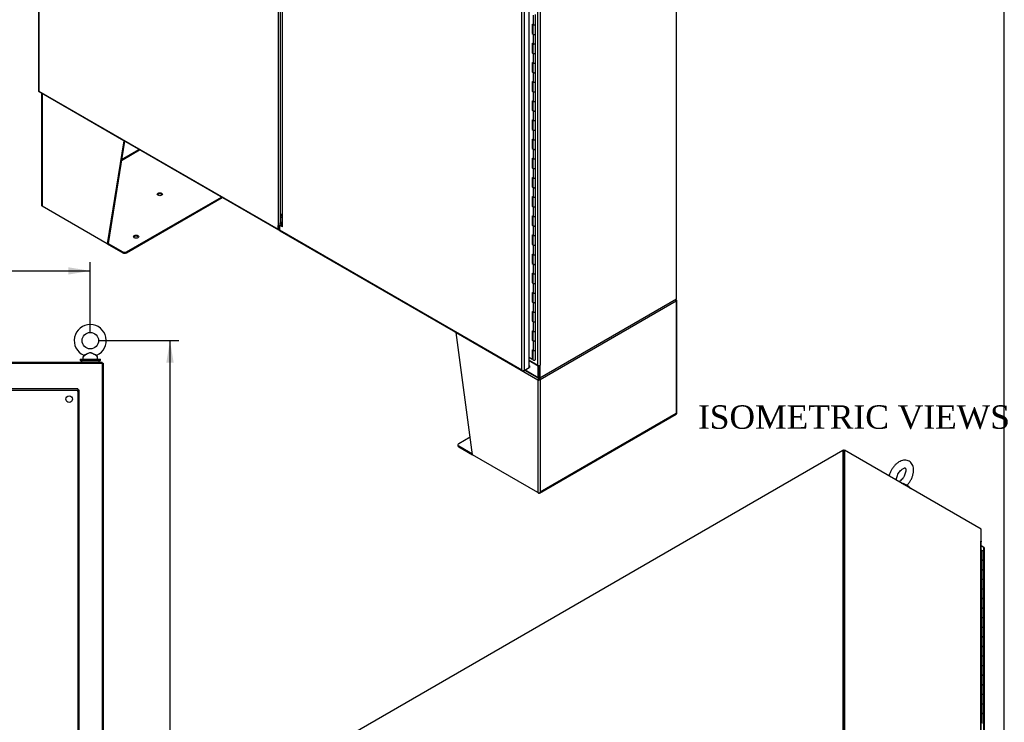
# Model space of a CAD drawing. Header units: inches. Extents: x 1 to 359, y -2 to 239.
# Tile 19 of 20: x 275 to 359, y 118 to 178. Entities that reach past the tile are written whole.
import ezdxf
from ezdxf.enums import TextEntityAlignment as Align
from ezdxf.lldxf.tags import DXFTag

# ---------------------------------------------------------------- set-up
doc = ezdxf.new("R2010")
doc.units = ezdxf.units.IN
doc.header["$MEASUREMENT"] = 0
for name, color, linetype in [('COM43134', 7, 'Continuous'), ('COM50799-4', 7, 'Continuous'), ('COM50800-1', 7, 'Continuous'), ('COM52265-3', 7, 'Continuous'), ('COM54578-68', 7, 'Continuous'), ('COM54928-4', 7, 'Continuous'), ('COM56694-4', 7, 'Continuous'), ('COM71162-9', 7, 'Continuous'), ('COM71163-9', 7, 'Continuous'), ('Default', 7, 'Continuous'), ('GSK11033', 7, 'Continuous'), ('SCS00680', 7, 'Continuous'), ('WAF25362', 7, 'Continuous'), ('WAM254785', 7, 'Continuous')]:
    doc.layers.add(name, color=color, linetype=linetype)
doc.styles.add('SEACAD_Times_New_Roman', font='times.ttf')
tags = doc.linetypes.add('HIDDEN2', pattern=[0.1875, 0.125, -0.0625]).pattern_tags.tags
tags[6:7] = [DXFTag(74, 4), DXFTag(75, 0), DXFTag(340, '0'), DXFTag(46, 0.0), DXFTag(50, 0.0), DXFTag(44, 0.0), DXFTag(45, 0.0)]
tags[4:5] = [DXFTag(74, 4), DXFTag(75, 0), DXFTag(340, '0'), DXFTag(46, 0.0), DXFTag(50, 0.0), DXFTag(44, 0.0), DXFTag(45, 0.0)]
doc.dimstyles.new('HAMMOND_(STH_-_300x200)', dxfattribs={"dimtxt": 1.5, "dimasz": 1.875, "dimexe": 0.75, "dimexo": 0.75, "dimgap": 0.375, "dimtad": 0, "dimtih": 1, "dimtoh": 1, "dimzin": 0, "dimdsep": 46, "dimtxsty": 'SEACAD_Times_New_Roman', "dimblk1": '_SE_FILLED', "dimblk2": '_SE_FILLED', "dimsah": 1, "dimcen": 0.75, "dimadec": 0, "dimazin": 0, "dimtfac": 0.8, "dimtofl": 0, "dimtmove": 0, "dimatfit": 3, "dimfxl": 1, "dimtolj": 1, "dimtzin": 0, "dimarcsym": 0})

# ---------------------------------------------------------------- blocks, each defined once
blk = doc.blocks.new('SE4')
at = {"layer": 'COM43134', "color": 7, "linetype": 'HIDDEN2'}
for p, q in [((280.23, 146.903), (224.481, 146.903)), ((224.481, 146.778), (280.23, 146.778)), ((280.231, 146.778), (280.171, 146.718)), ((280.171, 146.718), (280.23, 146.778)), ((280.171, 146.718), (280.171, 146.718)), ((280.171, 146.718), (280.171, 146.718)), ((280.23, 146.903), (280.23, 146.778)), ((280.23, 146.778), (280.23, 146.778)), ((280.231, 146.778), (280.231, 79.028)), ((280.356, 146.778), (280.231, 146.778)), ((280.231, 146.778), (280.231, 146.778)), ((280.356, 79.028), (280.356, 146.778))]:
    blk.add_line(p, q, dxfattribs=at)
blk.add_circle((279.481, 146.028), 0.281, dxfattribs=at)
for centre, start, end in [((281.493, 146.063), 148.83881, 153.66075), ((279.516, 148.041), 296.33925, 301.16119)]:
    blk.add_arc(centre, 1.476, start, end, dxfattribs=at)
at = {"layer": 'COM50800-1', "color": 7, "linetype": 'Continuous'}
for p, q in [((222.418, 149.088), (282.291, 149.088)), ((282.291, 149.088), (282.291, 77.153))]:
    blk.add_line(p, q, dxfattribs=at)
at = {"layer": 'COM52265-3', "color": 7, "linetype": 'Continuous'}
for p, q in [((282.291, 149.088), (282.386, 149.088)), ((282.386, 149.088), (282.386, 77.153))]:
    blk.add_line(p, q, dxfattribs=at)
at = {"layer": 'COM71162-9', "color": 7, "linetype": 'Continuous'}
for p in [(222.418, 149.183), (282.291, 149.088)]:
    blk.add_line(p, (282.291, 149.183), dxfattribs=at)
at = {"layer": 'SCS00680', "color": 7, "linetype": 'Continuous'}
for p, q in [((280.666, 149.596), (280.666, 149.477)), ((280.746, 149.714), (280.679, 149.634)), ((281.902, 149.634), (281.837, 149.713)), ((281.916, 149.477), (281.916, 149.596))]:
    blk.add_line(p, q, dxfattribs=at)
blk.add_circle((281.291, 151.006), 0.704, dxfattribs=at)
for centre, radius, start, end in [((281.291, 151.006), 1.367, 90, 245.95819), ((281.291, 151.006), 1.367, 293.98915, 90), ((280.726, 149.596), 0.06, 140.32138, 180), ((280.726, 149.477), 0.06, 180, 270), ((281.861, 149.731), 0.03, 118.44732, 242.10844), ((281.856, 149.477), 0.06, 270, 0), ((281.856, 149.596), 0.06, 0, 39.67862)]:
    blk.add_arc(centre, radius, start, end, dxfattribs=at)
for points, knots in [([(280.733, 149.758), (280.732, 149.758), (280.733, 149.758), (280.735, 149.759), (280.76, 149.772), (280.838, 149.81), (280.889, 149.835), (280.997, 149.888), (281.054, 149.917), (281.173, 149.964), (281.236, 149.984), (281.333, 149.981), (281.365, 149.975), (281.427, 149.957), (281.457, 149.945), (281.546, 149.908), (281.602, 149.879), (281.709, 149.827), (281.758, 149.803), (281.83, 149.767), (281.851, 149.757), (281.848, 149.758), (281.848, 149.759), (281.847, 149.759)], [0.4342639, 0.4342639, 0.4342639, 0.4342639, 0.4375, 0.4375, 0.5, 0.5, 0.5625, 0.5625, 0.625, 0.625, 0.6875, 0.6875, 0.71875, 0.71875, 0.75, 0.75, 0.8125, 0.8125, 0.875, 0.875, 0.9375, 0.9375, 0.9436464, 0.9436464, 0.9436464, 0.9436464]), ([(281.838, 149.712), (281.838, 149.712), (281.82, 149.721), (281.755, 149.757), (281.708, 149.783), (281.631, 149.826), (281.604, 149.841), (281.549, 149.871), (281.52, 149.886), (281.463, 149.915), (281.433, 149.929), (281.372, 149.952), (281.34, 149.961), (281.276, 149.966), (281.243, 149.961), (281.181, 149.943), (281.151, 149.93), (281.062, 149.889), (281.007, 149.857), (280.901, 149.798), (280.851, 149.77), (280.774, 149.728), (280.748, 149.714), (280.744, 149.712), (280.743, 149.712), (280.743, 149.712)], [0.0683017, 0.0683017, 0.0683017, 0.0683017, 0.125, 0.125, 0.1875, 0.1875, 0.21875, 0.21875, 0.25, 0.25, 0.28125, 0.28125, 0.3125, 0.3125, 0.34375, 0.34375, 0.375, 0.375, 0.4375, 0.4375, 0.5, 0.5, 0.5625, 0.5625, 0.5685641, 0.5685641, 0.5685641, 0.5685641])]:
    blk.add_open_spline(points, degree=3, knots=knots, dxfattribs=at)
at = {"layer": 'WAF25362', "color": 7, "linetype": 'Continuous'}
for p, q in [((280.416, 149.417), (282.166, 149.417)), ((280.416, 149.417), (280.416, 149.308)), ((280.416, 149.308), (282.166, 149.308)), ((282.166, 149.308), (282.166, 149.417))]:
    blk.add_line(p, q, dxfattribs=at)
at = {"layer": 'WAM254785', "color": 7, "linetype": 'Continuous'}
for p, q in [((280.541, 149.308), (280.541, 149.183)), ((282.041, 149.183), (282.041, 149.308))]:
    blk.add_line(p, q, dxfattribs=at)
blk = doc.blocks.new('SE5')
at = {"layer": 'COM50799-4', "color": 7, "linetype": 'Continuous'}
for p, q in [((276.869, 229.496), (276.869, 172.292)), ((276.911, 229.398), (276.911, 172.273)), ((297.303, 217.319), (297.303, 160.805)), ((297.506, 161.057), (297.506, 217.012)), ((276.907, 172.227), (297.333, 160.434)), ((276.911, 172.273), (276.911, 172.273)), ((276.911, 172.273), (276.911, 172.273)), ((276.911, 172.273), (276.911, 172.273)), ((276.911, 172.273), (276.911, 172.273)), ((276.911, 172.273), (297.303, 160.499)), ((297.303, 160.499), (297.303, 160.805)), ((297.371, 160.538), (297.371, 160.844)), ((297.418, 160.449), (297.405, 160.441))]:
    blk.add_line(p, q, dxfattribs=at)
blk.add_arc((297.291, 161.099), 0.294, 272.48217, 312.78873, dxfattribs=at)
for centre, major_axis, start_param, end_param in [((277.012, 172.292), (0.143, 0), 3.141593, 3.27243), ((276.978, 172.351), (0.072, 0.124), 3.010756, 3.141593), ((297.405, 160.558), (0.071, 0.124), 2.356194, 3.926991)]:
    blk.add_ellipse(centre, major_axis=major_axis, ratio=0.57735, start_param=start_param, end_param=end_param, dxfattribs=at)
for points in [[(276.871, 172.281), (276.873, 172.279), (276.877, 172.277), (276.887, 172.275), (276.891, 172.274), (276.9, 172.273), (276.905, 172.273), (276.911, 172.273)], [(276.898, 172.234), (276.897, 172.236), (276.898, 172.242), (276.901, 172.252), (276.902, 172.255), (276.906, 172.264), (276.908, 172.268), (276.911, 172.273)]]:
    blk.add_open_spline(points, degree=3, knots=[0, 0, 0, 0, 0.5, 0.5, 0.75, 0.75, 1, 1, 1, 1], dxfattribs=at)
at = {"layer": 'COM52265-3', "color": 7, "linetype": 'Continuous'}
for p, q in [((331.282, 154.573), (331.282, 213.307)), ((319.448, 148.902), (319.448, 205.547)), ((319.65, 205.547), (319.65, 148.902)), ((319.616, 147.837), (331.282, 154.573)), ((318.703, 149.332), (319.448, 148.902)), ((319.549, 148.878), (319.549, 147.876)), ((319.578, 148.88), (319.616, 148.858)), ((319.65, 148.878), (319.616, 148.858)), ((319.616, 148.858), (319.616, 147.837)), ((319.627, 148.891), (319.65, 148.878)), ((319.65, 148.878), (319.65, 148.902)), ((319.549, 147.876), (319.616, 147.837))]:
    blk.add_line(p, q, dxfattribs=at)
blk.add_ellipse((319.549, 148.96), major_axis=(0.143, 0), ratio=0.57735, start_param=3.926991, end_param=5.497787, dxfattribs=at)
at = {"layer": 'COM54578-68', "color": 7, "linetype": 'Continuous'}
for p, q in [((318.964, 177.982), (318.964, 177.165)), ((318.964, 177.982), (319.046, 177.934)), ((319.046, 178.75), (319.046, 177.934)), ((319.246, 177.982), (319.246, 178.798)), ((319.246, 177.165), (319.246, 177.982)), ((319.007, 177.19), (318.964, 177.165)), ((318.964, 177.165), (319.046, 177.117)), ((319.007, 177.956), (319.007, 177.19)), ((319.007, 177.19), (319.012, 177.188)), ((319.012, 177.954), (319.012, 177.165)), ((319.246, 176.349), (319.246, 177.165)), ((318.964, 176.349), (318.964, 175.532)), ((318.964, 176.349), (319.046, 176.301)), ((319.007, 176.323), (319.007, 175.557)), ((319.012, 176.321), (319.012, 175.532)), ((319.046, 177.117), (319.046, 176.301)), ((319.246, 175.532), (319.246, 176.349)), ((319.007, 175.557), (318.964, 175.532)), ((318.964, 175.532), (319.046, 175.484)), ((319.007, 175.557), (319.012, 175.555)), ((319.046, 175.484), (319.046, 174.668)), ((319.246, 174.716), (319.246, 175.532)), ((318.964, 174.716), (318.964, 173.899)), ((318.964, 174.716), (319.046, 174.668)), ((319.007, 174.69), (319.007, 173.924)), ((319.012, 174.688), (319.012, 173.899)), ((319.246, 173.899), (319.246, 174.716)), ((319.007, 173.924), (318.964, 173.899)), ((318.964, 173.899), (319.046, 173.851)), ((319.007, 173.924), (319.012, 173.922)), ((319.046, 173.851), (319.046, 173.035)), ((319.246, 173.083), (319.246, 173.899)), ((318.964, 173.083), (318.964, 172.266)), ((318.964, 173.083), (319.046, 173.035)), ((319.007, 173.057), (319.007, 172.291)), ((319.012, 173.055), (319.012, 172.266)), ((319.246, 172.266), (319.246, 173.083)), ((319.007, 172.291), (318.964, 172.266)), ((318.964, 172.266), (319.046, 172.218)), ((319.007, 172.291), (319.012, 172.289)), ((319.046, 172.218), (319.046, 171.402)), ((319.246, 171.45), (319.246, 172.266)), ((318.964, 171.45), (318.964, 170.633)), ((318.964, 171.45), (319.046, 171.402)), ((319.007, 171.424), (319.007, 170.658)), ((319.012, 171.422), (319.012, 170.633)), ((319.246, 170.633), (319.246, 171.45)), ((319.007, 170.658), (318.964, 170.633)), ((318.964, 170.633), (319.046, 170.585)), ((319.007, 170.658), (319.012, 170.656)), ((319.046, 170.585), (319.046, 169.769)), ((319.246, 169.817), (319.246, 170.633)), ((318.964, 169.817), (318.964, 169)), ((318.964, 169.817), (319.046, 169.769)), ((319.007, 169.791), (319.007, 169.025)), ((319.012, 169.789), (319.012, 169)), ((319.246, 169), (319.246, 169.817)), ((319.007, 169.025), (318.964, 169)), ((318.964, 169), (319.046, 168.952)), ((319.007, 169.025), (319.012, 169.023)), ((319.046, 168.952), (319.046, 168.136)), ((319.246, 168.184), (319.246, 169)), ((318.964, 168.184), (318.964, 167.367)), ((318.964, 168.184), (319.046, 168.136)), ((319.007, 168.158), (319.007, 167.392)), ((319.012, 168.156), (319.012, 167.367)), ((319.246, 167.367), (319.246, 168.184)), ((319.007, 167.392), (318.964, 167.367)), ((318.964, 167.367), (319.046, 167.319)), ((319.007, 167.392), (319.012, 167.39)), ((319.046, 167.319), (319.046, 166.503)), ((319.246, 166.551), (319.246, 167.367)), ((318.964, 166.551), (318.964, 165.734)), ((318.964, 166.551), (319.046, 166.503)), ((319.007, 166.525), (319.007, 165.759)), ((319.012, 166.523), (319.012, 165.734)), ((319.246, 165.734), (319.246, 166.551)), ((319.007, 165.759), (318.964, 165.734)), ((318.964, 165.734), (319.046, 165.686)), ((319.007, 165.759), (319.012, 165.757)), ((319.046, 165.686), (319.046, 164.87)), ((319.246, 164.918), (319.246, 165.734)), ((318.964, 164.918), (318.964, 164.101)), ((318.964, 164.918), (319.046, 164.87)), ((319.007, 164.892), (319.007, 164.126)), ((319.012, 164.89), (319.012, 164.101)), ((319.246, 164.101), (319.246, 164.918)), ((319.007, 164.126), (318.964, 164.101)), ((318.964, 164.101), (319.046, 164.054)), ((319.007, 164.126), (319.012, 164.124)), ((319.046, 164.054), (319.046, 163.237)), ((319.246, 163.285), (319.246, 164.101)), ((318.964, 163.285), (318.964, 162.468)), ((318.964, 163.285), (319.046, 163.237)), ((319.007, 163.259), (319.007, 162.493)), ((319.012, 163.257), (319.012, 162.468)), ((319.246, 162.468), (319.246, 163.285)), ((319.007, 162.493), (318.964, 162.468)), ((318.964, 162.468), (319.046, 162.421)), ((319.007, 162.493), (319.012, 162.491)), ((319.046, 162.421), (319.046, 161.604)), ((319.246, 161.652), (319.246, 162.468)), ((318.964, 161.652), (318.964, 160.835)), ((318.964, 161.652), (319.046, 161.604)), ((319.007, 161.626), (319.007, 160.86)), ((319.012, 161.624), (319.012, 160.835)), ((319.246, 160.835), (319.246, 161.652)), ((319.007, 160.86), (318.964, 160.835)), ((318.964, 160.835), (319.046, 160.788)), ((319.007, 160.86), (319.012, 160.858)), ((319.046, 160.788), (319.046, 159.971)), ((319.246, 160.019), (319.246, 160.835)), ((318.964, 160.019), (318.964, 159.202)), ((318.964, 160.019), (319.046, 159.971)), ((319.007, 159.993), (319.007, 159.227)), ((319.012, 159.991), (319.012, 159.202)), ((319.246, 159.202), (319.246, 160.019)), ((319.007, 159.227), (318.964, 159.202)), ((318.964, 159.202), (319.046, 159.155)), ((319.007, 159.227), (319.012, 159.225)), ((319.046, 159.155), (319.046, 158.338)), ((319.246, 158.386), (319.246, 159.202)), ((318.964, 158.386), (318.964, 157.569)), ((318.964, 158.386), (319.046, 158.338)), ((319.007, 158.36), (319.007, 157.594)), ((319.012, 158.358), (319.012, 157.569)), ((319.246, 157.569), (319.246, 158.386)), ((319.007, 157.594), (318.964, 157.569)), ((318.964, 157.569), (319.046, 157.522)), ((319.007, 157.594), (319.012, 157.592)), ((319.046, 157.522), (319.046, 156.705)), ((319.246, 156.753), (319.246, 157.569)), ((318.964, 156.753), (318.964, 155.936)), ((318.964, 156.753), (319.046, 156.705)), ((319.007, 156.727), (319.007, 155.961)), ((319.012, 156.725), (319.012, 155.936)), ((319.246, 155.936), (319.246, 156.753)), ((319.007, 155.961), (318.964, 155.936)), ((318.964, 155.936), (319.046, 155.889)), ((319.007, 155.961), (319.012, 155.959)), ((319.046, 155.889), (319.046, 155.072)), ((319.246, 155.12), (319.246, 155.936)), ((318.964, 155.12), (318.964, 154.303)), ((318.964, 155.12), (319.046, 155.072)), ((319.007, 155.094), (319.007, 154.328)), ((319.012, 155.092), (319.012, 154.303)), ((319.246, 154.303), (319.246, 155.12)), ((319.007, 154.328), (318.964, 154.303)), ((318.964, 154.303), (319.046, 154.256)), ((319.007, 154.328), (319.012, 154.326)), ((319.046, 154.256), (319.046, 153.439)), ((319.246, 153.487), (319.246, 154.303)), ((318.964, 153.487), (318.964, 152.67)), ((318.964, 153.487), (319.046, 153.439)), ((319.007, 153.461), (319.007, 152.695)), ((319.012, 153.459), (319.012, 152.67)), ((319.246, 152.67), (319.246, 153.487)), ((319.007, 152.695), (318.964, 152.67)), ((318.964, 152.67), (319.046, 152.623)), ((319.007, 152.695), (319.012, 152.693)), ((319.046, 152.623), (319.046, 151.806)), ((319.246, 151.854), (319.246, 152.67)), ((318.964, 151.854), (318.964, 151.037)), ((318.964, 151.854), (319.046, 151.806)), ((319.007, 151.828), (319.007, 151.062)), ((319.012, 151.826), (319.012, 151.037)), ((319.246, 151.037), (319.246, 151.854)), ((319.007, 151.062), (318.964, 151.037)), ((318.964, 151.037), (319.046, 150.99)), ((319.007, 151.062), (319.012, 151.06)), ((319.046, 150.99), (319.046, 150.173)), ((319.246, 150.221), (319.246, 151.037)), ((318.964, 149.404), (318.703, 149.555)), ((318.964, 150.221), (318.964, 149.404)), ((318.964, 150.221), (319.046, 150.173)), ((319.007, 150.195), (319.007, 149.429)), ((319.012, 149.665), (319.007, 149.667)), ((319.012, 150.193), (319.012, 149.404)), ((319.246, 149.404), (319.246, 150.221)), ((319.007, 149.429), (318.964, 149.404))]:
    blk.add_line(p, q, dxfattribs=at)
for centre, start_param in [((319.129, 177.982), 0.785398), ((319.129, 177.982), 0.785398), ((319.129, 177.165), 0), ((319.129, 177.165), 0.785398), ((319.129, 176.349), 0.785398), ((319.129, 176.349), 0.785398), ((319.129, 175.532), 0), ((319.129, 175.532), 0.785398), ((319.129, 174.716), 0.785398), ((319.129, 174.716), 0.785398), ((319.129, 173.899), 0), ((319.129, 173.899), 0.785398), ((319.129, 173.083), 0.785398), ((319.129, 173.083), 0.785398), ((319.129, 172.266), 0), ((319.129, 172.266), 0.785398), ((319.129, 171.45), 0.785398), ((319.129, 171.45), 0.785398), ((319.129, 170.633), 0), ((319.129, 170.633), 0.785398), ((319.129, 169.817), 0.785398), ((319.129, 169.817), 0.785398), ((319.129, 169), 0), ((319.129, 169), 0.785398), ((319.129, 168.184), 0.785398), ((319.129, 168.184), 0.785398), ((319.129, 167.367), 0), ((319.129, 167.367), 0.785398), ((319.129, 166.551), 0.785398), ((319.129, 166.551), 0.785398), ((319.129, 165.734), 0), ((319.129, 165.734), 0.785398), ((319.129, 164.918), 0.785398), ((319.129, 164.918), 0.785398), ((319.129, 164.101), 0), ((319.129, 164.101), 0.785398), ((319.129, 163.285), 0.785398), ((319.129, 163.285), 0.785398), ((319.129, 162.468), 0), ((319.129, 162.468), 0.785398), ((319.129, 161.652), 0.785398), ((319.129, 161.652), 0.785398), ((319.129, 160.835), 0), ((319.129, 160.835), 0.785398), ((319.129, 160.019), 0.785398), ((319.129, 160.019), 0.785398), ((319.129, 159.202), 0), ((319.129, 159.202), 0.785398), ((319.129, 158.386), 0.785398), ((319.129, 158.386), 0.785398), ((319.129, 157.569), 0), ((319.129, 157.569), 0.785398), ((319.129, 156.753), 0.785398), ((319.129, 156.753), 0.785398), ((319.129, 155.936), 0), ((319.129, 155.936), 0.785398), ((319.129, 155.12), 0.785398), ((319.129, 155.12), 0.785398), ((319.129, 154.303), 0), ((319.129, 154.303), 0.785398), ((319.129, 153.487), 0.785398), ((319.129, 153.487), 0.785398), ((319.129, 152.67), 0), ((319.129, 152.67), 0.785398), ((319.129, 151.854), 0.785398), ((319.129, 151.854), 0.785398), ((319.129, 151.037), 0), ((319.129, 151.037), 0.785398), ((319.129, 150.221), 0.785398), ((319.129, 150.221), 0.785398), ((319.129, 149.404), 0)]:
    blk.add_ellipse(centre, major_axis=(-0.117, 0), ratio=0.57735, start_param=start_param, end_param=3.141593, dxfattribs=at)
at = {"layer": 'COM54928-4', "color": 7, "linetype": 'Continuous'}
for p, q in [((277.137, 172.094), (277.137, 162.521)), ((284.149, 168.042), (277.179, 172.066)), ((277.179, 172.066), (277.179, 172.066)), ((277.179, 172.066), (277.179, 162.463)), ((284.149, 168.042), (282.735, 159.255)), ((284.205, 168.013), (282.802, 159.294)), ((284.152, 168.044), (284.149, 168.042)), ((283.94, 166.366), (285.499, 167.266)), ((283.954, 166.453), (285.431, 167.306)), ((284.371, 158.568), (292.469, 163.243)), ((284.371, 158.49), (292.536, 163.204)), ((282.735, 159.255), (277.179, 162.463)), ((282.802, 159.294), (282.735, 159.255)), ((282.735, 159.255), (284.06, 158.49)), ((282.802, 159.294), (284.06, 158.568)), ((284.06, 158.49), (284.06, 158.568)), ((284.371, 158.568), (284.371, 158.49)), ((331.174, 154.457), (331.227, 154.535)), ((331.212, 154.455), (331.248, 154.476)), ((331.248, 154.476), (331.248, 154.475)), ((331.248, 154.359), (319.65, 147.663)), ((331.248, 154.359), (331.248, 144.794)), ((331.29, 144.814), (331.29, 154.417)), ((312.478, 151.687), (319.448, 147.663)), ((313.892, 141.267), (312.478, 151.687)), ((319.508, 147.81), (319.508, 147.813)), ((319.589, 147.81), (319.589, 147.822)), ((319.515, 147.701), (319.448, 147.663)), ((319.448, 147.663), (319.448, 138.059)), ((319.448, 147.663), (319.448, 147.663)), ((319.522, 147.729), (319.469, 147.746)), ((319.515, 147.701), (319.515, 147.701)), ((319.576, 147.729), (319.629, 147.746)), ((319.583, 147.701), (319.65, 147.663)), ((319.65, 147.663), (319.65, 138.098)), ((319.586, 138.013), (331.252, 144.748)), ((331.248, 144.794), (319.65, 138.098)), ((313.687, 142.781), (312.701, 142.212)), ((312.636, 142.122), (312.636, 142.044)), ((312.701, 142.032), (313.881, 141.351)), ((312.701, 142.032), (312.701, 141.954)), ((312.701, 141.954), (313.892, 141.267)), ((319.448, 138.059), (313.892, 141.267)), ((319.448, 138.059), (319.515, 138.02)), ((319.61, 138.043), (319.61, 138.043))]:
    blk.add_line(p, q, dxfattribs=at)
for centre, radius, start, end in [((331.042, 154.256), 0.263, 45.1814, 66.05694), ((319.734, 147.719), 0.267, 156.81547, 174.28289), ((319.626, 147.798), 0.118, 174.35651, 195.45885), ((319.97, 147.872), 0.47, 190.79084, 197.62229), ((319.128, 147.872), 0.47, 342.37773, 349.20914), ((319.472, 147.798), 0.118, 344.54115, 5.64349), ((319.363, 147.719), 0.267, 5.71709, 32.10612)]:
    blk.add_arc(centre, radius, start, end, dxfattribs=at)
for centre, major_axis, ratio, start_param, end_param in [((277.28, 172.125), (0.143, 0), 0.57735, 3.682074, 3.926991), ((277.28, 172.125), (-0.072, -0.124), 0.57735, -0.814812, -0.785398), ((284.25, 168.101), (-0.071, -0.124), 0.57735, -0.814812, -0.785398), ((287.22, 163.401), (0.219, 0), 0.57735, 0.312499, 2.829093), ((277.28, 162.521), (0.143, 0), 0.57735, 3.141593, 3.926991), ((285.199, 159.784), (0.219, 0), 0.57735, 0.312499, 2.829093), ((284.216, 158.657), (-0.22, 0), 0.57735, 0.785398, 2.356194), ((284.216, 158.58), (0.22, 0), 0.57735, 3.926991, 5.497787), ((331.147, 154.417), (0.072, 0.124), 0.57735, 5.497787, 6.153749), ((331.147, 154.417), (-0.143, 0), 0.57735, 2.356194, 3.926991), ((331.147, 154.417), (0.071, -0.124), 0.57735, 0.785398, 1.44136), ((312.579, 151.745), (-0.072, -0.124), 0.57735, -0.814812, -0.785398), ((319.549, 147.721), (-0.072, -0.124), 0.57735, 4.841825, 5.497787), ((319.549, 147.721), (-0.143, 0), 0.57735, 0.785398, 2.356194), ((319.549, 147.721), (-0.024, -0.0416), 0.57735, 4.841825, 5.497787), ((319.549, 147.721), (-0.048, 0), 0.57735, 0.785398, 2.356194), ((319.549, 147.721), (0.024, -0.0416), 0.57735, 0.785398, 1.44136), ((319.549, 147.721), (0.072, -0.124), 0.57735, 0.785398, 1.44136), ((331.147, 144.853), (0.143, -0.082), 0.000711, -0.784988, -0.442678), ((331.147, 144.853), (0.143, -0.083), 0.000711, 0.442678, 0.784988), ((331.181, 144.872), (-0.072, 0.124), 0.57735, 3.141593, 3.58468), ((331.147, 144.814), (-0.143, 0), 0.57735, 2.698505, 3.141593), ((312.856, 142.122), (0.22, 0), 0.57735, 2.356194, 3.926991), ((312.856, 142.044), (0.22, 0), 0.57735, 3.141593, 3.926991), ((319.549, 138.117), (-0.143, 0), 0.57735, 0.785398, 2.013884), ((319.515, 138.137), (-0.072, 0.124), 0.57735, 2.356194, 3.58468), ((319.549, 138.157), (-0.101, -0.175), 0.577824, 1.228897, 1.571207), ((319.549, 138.157), (-0.101, -0.175), 0.577824, 1.228075, 1.570385)]:
    blk.add_ellipse(centre, major_axis=major_axis, ratio=ratio, start_param=start_param, end_param=end_param, dxfattribs=at)
for centre in [(287.22, 163.478), (285.199, 159.862)]:
    blk.add_ellipse(centre, major_axis=(0.219, 0), ratio=0.57735, dxfattribs=at)
at = {"layer": 'COM56694-4', "color": 7, "linetype": 'Continuous'}
for p, q in [((297.641, 217.005), (297.641, 160.798)), ((297.683, 160.693), (297.683, 216.994)), ((318.703, 148.714), (318.703, 205.917)), ((318.075, 148.507), (318.075, 205.632)), ((318.277, 205.671), (318.277, 148.468)), ((297.506, 160.795), (297.418, 160.744)), ((297.418, 160.744), (297.418, 160.434)), ((297.418, 160.434), (318.075, 148.507)), ((297.447, 160.368), (318.139, 148.422)), ((297.573, 160.834), (297.506, 160.795)), ((297.683, 160.693), (297.506, 160.795)), ((297.642, 160.794), (297.573, 160.834)), ((318.277, 148.468), (318.703, 148.714)), ((318.703, 148.871), (318.772, 148.831)), ((318.772, 148.831), (318.703, 148.791)), ((318.772, 148.753), (318.703, 148.714)), ((318.772, 148.753), (318.772, 148.831)), ((318.075, 148.507), (318.075, 148.507)), ((318.075, 148.507), (318.075, 148.507)), ((318.075, 148.507), (318.075, 148.507)), ((318.075, 148.507), (318.075, 148.507)), ((318.075, 148.507), (318.075, 148.507)), ((318.145, 148.451), (318.13, 148.428)), ((318.277, 148.468), (318.21, 148.429))]:
    blk.add_line(p, q, dxfattribs=at)
for centre, radius, start, end in [((297.796, 160.798), 0.154, 180, 223.04754), ((318.27, 148.678), 0.26, 221.3936, 244.29429), ((318.236, 148.56), 0.169, 198.56886, 231.33198)]:
    blk.add_arc(centre, radius, start, end, dxfattribs=at)
for centre, major_axis, start_param, end_param in [((297.519, 160.492), (0.072, 0.124), 2.356194, 3.141593), ((318.21, 148.546), (0.072, 0.124), 3.010756, 3.926991), ((318.176, 148.526), (0.143, 0), 4.581552, 5.497787)]:
    blk.add_ellipse(centre, major_axis=major_axis, ratio=0.57735, start_param=start_param, end_param=end_param, dxfattribs=at)
at = {"layer": 'COM71163-9', "color": 7, "linetype": 'Continuous'}
for p, q in [((318.703, 149.308), (319.482, 148.858)), ((319.519, 148.88), (319.482, 148.858)), ((319.482, 147.877), (319.482, 148.858)), ((319.549, 147.915), (319.549, 148.878)), ((318.326, 148.496), (319.511, 147.811)), ((318.367, 148.52), (319.482, 147.877)), ((319.616, 147.837), (319.583, 147.818))]:
    blk.add_line(p, q, dxfattribs=at)
blk.add_ellipse((319.583, 147.935), major_axis=(0.071, 0.124), ratio=0.57735, start_param=2.356194, end_param=3.926991, dxfattribs=at)
at = {"layer": 'GSK11033', "color": 7, "linetype": 'Continuous'}
for p, q in [((297.641, 161.867), (297.507, 161.568)), ((297.507, 161.568), (297.641, 161.49)), ((297.507, 161.568), (297.507, 161.058)), ((297.485, 161.045), (297.641, 161.135)), ((297.485, 160.783), (297.485, 161.045)), ((297.485, 161.045), (297.641, 160.955)), ((297.485, 161.045), (297.635, 160.959)), ((297.635, 160.959), (297.641, 160.962)), ((297.635, 160.798), (297.635, 160.959))]:
    blk.add_line(p, q, dxfattribs=at)
blk = doc.blocks.new('SE6')
at = {"layer": 'COM50799-4', "color": 7, "linetype": 'Continuous'}
for p, q in [((357.483, 133.39), (357.257, 133.52)), ((357.483, 76.186), (357.483, 133.39)), ((357.525, 76.128), (357.525, 133.332))]:
    blk.add_line(p, q, dxfattribs=at)
blk.add_ellipse((357.382, 133.332), major_axis=(-0.143, 0), ratio=0.57735, start_param=3.141593, end_param=3.926991, dxfattribs=at)
at = {"layer": 'COM50800-1', "color": 7, "linetype": 'Continuous'}
for p, q in [((303.113, 117.221), (345.449, 141.664)), ((345.449, 141.664), (345.449, 82.929)), ((345.449, 141.664), (345.516, 141.625))]:
    blk.add_line(p, q, dxfattribs=at)
at = {"layer": 'COM52265-3', "color": 7, "linetype": 'Continuous'}
for p, q in [((345.516, 141.625), (345.584, 141.664)), ((345.516, 141.625), (345.516, 82.89)), ((345.584, 141.664), (345.584, 82.929)), ((357.249, 134.928), (345.584, 141.664)), ((357.249, 133.908), (357.249, 134.928)), ((357.216, 133.927), (357.216, 133.903)), ((357.216, 133.927), (357.249, 133.908)), ((357.216, 77.259), (357.216, 133.903)), ((357.227, 133.895), (357.249, 133.908)), ((357.257, 77.2), (357.257, 133.845))]:
    blk.add_line(p, q, dxfattribs=at)
blk.add_ellipse((357.114, 133.845), major_axis=(-0.143, 0), ratio=0.57735, start_param=3.141593, end_param=3.926991, dxfattribs=at)
at = {"layer": 'COM54578-68', "color": 7, "linetype": 'Continuous'}
for p, q in [((357.257, 133.108), (357.313, 133.108)), ((357.313, 132.292), (357.313, 133.108)), ((357.435, 132.224), (357.435, 133.041)), ((357.313, 131.475), (357.313, 132.292)), ((357.435, 131.408), (357.435, 132.224)), ((357.313, 130.659), (357.313, 131.475)), ((357.435, 130.591), (357.435, 131.408)), ((357.313, 129.842), (357.313, 130.659)), ((357.435, 129.775), (357.435, 130.591)), ((357.313, 129.026), (357.313, 129.842)), ((357.435, 128.958), (357.435, 129.775)), ((357.313, 128.209), (357.313, 129.026)), ((357.435, 128.142), (357.435, 128.958)), ((357.313, 127.393), (357.313, 128.209)), ((357.435, 127.325), (357.435, 128.142)), ((357.313, 126.576), (357.313, 127.393)), ((357.435, 126.509), (357.435, 127.325)), ((357.313, 125.76), (357.313, 126.576)), ((357.435, 125.692), (357.435, 126.509)), ((357.313, 124.943), (357.313, 125.76)), ((357.435, 124.876), (357.435, 125.692)), ((357.313, 124.127), (357.313, 124.943)), ((357.435, 124.059), (357.435, 124.876)), ((357.313, 123.31), (357.313, 124.127)), ((357.435, 123.243), (357.435, 124.059)), ((357.313, 122.494), (357.313, 123.31)), ((357.435, 122.426), (357.435, 123.243)), ((357.313, 121.677), (357.313, 122.494)), ((357.435, 121.61), (357.435, 122.426)), ((357.313, 120.861), (357.313, 121.677)), ((357.435, 120.793), (357.435, 121.61)), ((357.313, 120.044), (357.313, 120.861)), ((357.435, 119.977), (357.435, 120.793)), ((357.313, 119.228), (357.313, 120.044)), ((357.313, 118.411), (357.313, 119.228)), ((357.435, 119.16), (357.435, 119.977)), ((357.435, 118.344), (357.435, 119.16))]:
    blk.add_line(p, q, dxfattribs=at)
for centre, major_axis, start_param, end_param in [((357.318, 133.079), (-0.05, 0), 4.770895, 4.821314), ((357.318, 133.041), (-0.117, 0), 3.141593, 4.757906), ((357.318, 132.224), (0.117, 0), 0, 1.616314), ((357.318, 132.224), (-0.117, 0), 3.141593, 4.757906), ((357.318, 131.408), (0.117, 0), 0, 1.616314), ((357.318, 131.408), (-0.117, 0), 3.141593, 4.757906), ((357.318, 130.591), (0.117, 0), 0, 1.616314), ((357.318, 130.591), (-0.117, 0), 3.141593, 4.757906), ((357.318, 129.775), (0.117, 0), 0, 1.616314), ((357.318, 129.775), (-0.117, 0), 3.141593, 4.757906), ((357.318, 128.958), (0.117, 0), 0, 1.616314), ((357.318, 128.958), (-0.117, 0), 3.141593, 4.757906), ((357.318, 128.142), (0.117, 0), 0, 1.616314), ((357.318, 128.142), (-0.117, 0), 3.141593, 4.757906), ((357.318, 127.325), (0.117, 0), 0, 1.616314), ((357.318, 127.325), (-0.117, 0), 3.141593, 4.757906), ((357.318, 126.509), (0.117, 0), 0, 1.616314), ((357.318, 126.509), (-0.117, 0), 3.141593, 4.757906), ((357.318, 125.692), (0.117, 0), 0, 1.616314), ((357.318, 125.692), (-0.117, 0), 3.141593, 4.757906), ((357.318, 124.876), (0.117, 0), 0, 1.616314), ((357.318, 124.876), (-0.117, 0), 3.141593, 4.757906), ((357.318, 124.059), (0.117, 0), 0, 1.616314), ((357.318, 124.059), (-0.117, 0), 3.141593, 4.757906), ((357.318, 123.243), (0.117, 0), 0, 1.616314), ((357.318, 123.243), (-0.117, 0), 3.141593, 4.757906), ((357.318, 122.426), (0.117, 0), 0, 1.616314), ((357.318, 122.426), (-0.117, 0), 3.141593, 4.757906), ((357.318, 121.61), (0.117, 0), 0, 1.616314), ((357.318, 121.61), (-0.117, 0), 3.141593, 4.757906), ((357.318, 120.793), (0.117, 0), 0, 1.616314), ((357.318, 120.793), (-0.117, 0), 3.141593, 4.757906), ((357.318, 119.977), (0.117, 0), 0, 1.616314), ((357.318, 119.977), (-0.117, 0), 3.141593, 4.757906), ((357.318, 119.16), (0.117, 0), 0, 1.616314), ((357.318, 119.16), (-0.117, 0), 3.141593, 4.757906)]:
    blk.add_ellipse(centre, major_axis=major_axis, ratio=0.57735, start_param=start_param, end_param=end_param, dxfattribs=at)
at = {"layer": 'COM71162-9', "color": 7, "linetype": 'Continuous'}
for p, q in [((345.449, 141.664), (345.516, 141.703)), ((345.516, 141.703), (345.584, 141.664)), ((345.516, 141.625), (345.516, 141.703)), ((357.249, 133.908), (357.249, 133.872))]:
    blk.add_line(p, q, dxfattribs=at)
at = {"layer": 'SCS00680', "color": 7, "linetype": 'Continuous'}
blk.add_ellipse((350.422, 138.422), major_axis=(-0.611, 0), ratio=0.57735, start_param=4.053117, end_param=4.384303, dxfattribs=at)
for points, knots in [([(350.916, 138.671), (350.928, 138.682), (351, 138.749), (351.127, 138.913), (351.271, 139.145), (351.384, 139.398), (351.459, 139.657), (351.493, 139.916), (351.479, 140.155), (351.421, 140.365), (351.326, 140.538), (351.192, 140.679), (351.023, 140.777), (350.833, 140.823), (350.636, 140.819), (350.436, 140.767), (350.232, 140.669), (350.033, 140.523), (349.845, 140.337), (349.679, 140.118), (349.542, 139.877), (349.451, 139.655), (349.411, 139.513), (349.398, 139.458)], [0.0066533, 0.0066533, 0.0066533, 0.0066533, 0.0160516, 0.0649955, 0.1137977, 0.1627171, 0.2120231, 0.2620873, 0.3131927, 0.3580415, 0.4003496, 0.4410027, 0.4845529, 0.5265377, 0.5683459, 0.6118762, 0.6580767, 0.7064365, 0.7554835, 0.8043795, 0.8531807, 0.9021778, 0.9336517, 0.9336517, 0.9336517, 0.9336517]), ([(350.021, 139.119), (350.022, 139.145), (350.024, 139.21), (350.05, 139.351), (350.112, 139.527), (350.203, 139.705), (350.318, 139.868), (350.446, 140.002), (350.572, 140.097), (350.679, 140.148), (350.751, 140.159), (350.776, 140.152), (350.774, 140.153), (350.793, 140.134), (350.818, 140.063), (350.828, 139.946), (350.809, 139.793), (350.758, 139.619), (350.676, 139.44), (350.568, 139.27), (350.443, 139.124), (350.328, 139.026), (350.261, 138.985), (350.236, 138.972)], [0, 0, 0, 0, 0.0190816, 0.0558328, 0.0934616, 0.1318075, 0.170403, 0.2086422, 0.2460227, 0.2823456, 0.3181925, 0.3552065, 0.3978418, 0.4361032, 0.4703393, 0.5065911, 0.5430087, 0.5803099, 0.6184561, 0.6570218, 0.695459, 0.7331781, 0.7584841, 0.7584841, 0.7584841, 0.7584841]), ([(350.417, 138.875), (350.437, 138.873), (350.459, 138.869), (350.536, 138.855), (350.598, 138.84), (350.72, 138.799), (350.78, 138.773), (350.868, 138.721), (350.894, 138.695), (350.9, 138.675)], [0.7875, 0.7875, 0.7875, 0.7875, 0.8125, 0.8125, 0.875, 0.875, 0.9375, 0.9375, 1, 1, 1, 1]), ([(350.861, 138.674), (350.85, 138.683), (350.837, 138.692), (350.778, 138.728), (350.719, 138.755), (350.602, 138.799), (350.546, 138.816), (350.495, 138.829)], [0.0402692, 0.0402692, 0.0402692, 0.0402692, 0.0625, 0.0625, 0.125, 0.125, 0.1815445, 0.1815445, 0.1815445, 0.1815445])]:
    blk.add_open_spline(points, degree=3, knots=knots, dxfattribs=at)
at = {"layer": 'WAF25362', "color": 7, "linetype": 'Continuous'}
blk.add_ellipse((350.422, 138.245), major_axis=(0.875, 0), ratio=0.57735, start_param=0.280924, end_param=1.289873, dxfattribs=at)
blk = doc.blocks.new('DMBLK3084')
at = {"layer": 'Default', "linetype": 'Continuous'}
for points in [[(225.293, 157.259), (223.418, 156.947), (225.293, 156.634)], [(279.416, 157.259), (279.416, 156.634), (281.291, 156.947)]]:
    blk.add_hatch(color=7, dxfattribs=at).paths.add_polyline_path(points)
at = {"layer": 'Default', "color": 7, "linetype": 'Continuous'}
for p, q in [((223.418, 151.756), (223.418, 157.697)), ((281.291, 151.756), (281.291, 157.697)), ((223.418, 156.947), (249.27, 156.947)), ((255.438, 156.947), (281.291, 156.947))]:
    blk.add_line(p, q, dxfattribs=at)
at = {"layer": 'Default', "color": 7, "linetype": 'Continuous', "style": 'SEACAD_Times_New_Roman'}
blk.add_text('57.87', height=1.5, dxfattribs=at).set_placement((249.795, 157.697), align=Align.TOP_LEFT)
blk = doc.blocks.new('_SE_FILLED')
at = {"color": 0}
blk.add_line((0, 0), (-1, 0), dxfattribs=at)
blk.add_solid([(0, 0), (-1, -0.1665), (-1, 0.1665), (0, 0)], dxfattribs=at)
blk = doc.blocks.new('DMBLK3086')
at = {"layer": 'Default', "linetype": 'Continuous'}
for points in [[(288.4, 149.131), (288.087, 151.006), (287.775, 149.131)], [(288.4, 66.933), (287.775, 66.933), (288.087, 65.058)]]:
    blk.add_hatch(color=7, dxfattribs=at).paths.add_polyline_path(points)
at = {"layer": 'Default', "color": 7, "linetype": 'Continuous'}
for p, q in [((282.041, 151.006), (288.837, 151.006)), ((288.087, 151.006), (288.087, 109.307)), ((288.087, 107.282), (288.087, 65.058)), ((282.993, 65.058), (288.837, 65.058))]:
    blk.add_line(p, q, dxfattribs=at)
at = {"layer": 'Default', "color": 7, "linetype": 'Continuous', "style": 'SEACAD_Times_New_Roman'}
blk.add_text('85.95', height=1.5, dxfattribs=at).set_placement((285.528, 108.782), align=Align.TOP_LEFT)
blk = doc.blocks.new('BORDER')
at = {"layer": 'Default', "color": 7, "linetype": 'Continuous'}
blk.add_line((0, 0), (0, 27.86), dxfattribs=at)

msp = doc.modelspace()

# ---------------------------------------------------------------- block references
at = {"layer": 'Default', "color": 7, "xscale": 8.55, "yscale": 8.55, "zscale": 8.55}
msp.add_blockref('BORDER', (359.223, 0.67), dxfattribs=at)
at = {"layer": 'Default'}
for name in ['SE5', 'SE4', 'SE6']:
    msp.add_blockref(name, (0, 0), dxfattribs=at)

# ---------------------------------------------------------------- texts
at = {"layer": 'Default', "color": 7, "linetype": 'Continuous', "style": 'SEACAD_Times_New_Roman'}
msp.add_text('ISOMETRIC VIEWS', height=2, dxfattribs=at).set_placement((333.103, 145.494), align=Align.TOP_LEFT)

# ---------------------------------------------------------------- dimensions: what is measured, and where the dimension line sits
at = {"layer": 'Default', "color": 7, "linetype": 'Continuous'}
for base, p1, p2, angle, picture, middle, dimtype in [((223.418, 156.947), (223.418, 151.006), (281.291, 151.006), 0, 'DMBLK3084', (252.354, 156.947), 161), ((288.087, 65.058), (281.291, 151.006), (282.243, 65.058), 90, 'DMBLK3086', (288.087, 108.032), 160)]:
    dim = msp.add_linear_dim(base=base, p1=p1, p2=p2, angle=angle, text='\\A1;<>', dimstyle='HAMMOND_(STH_-_300x200)', dxfattribs=at)
    dim.commit()
    dim.dimension.update_dxf_attribs({"geometry": picture, "text_midpoint": middle, "dimtype": dimtype})

doc.saveas('drawing.dxf')
